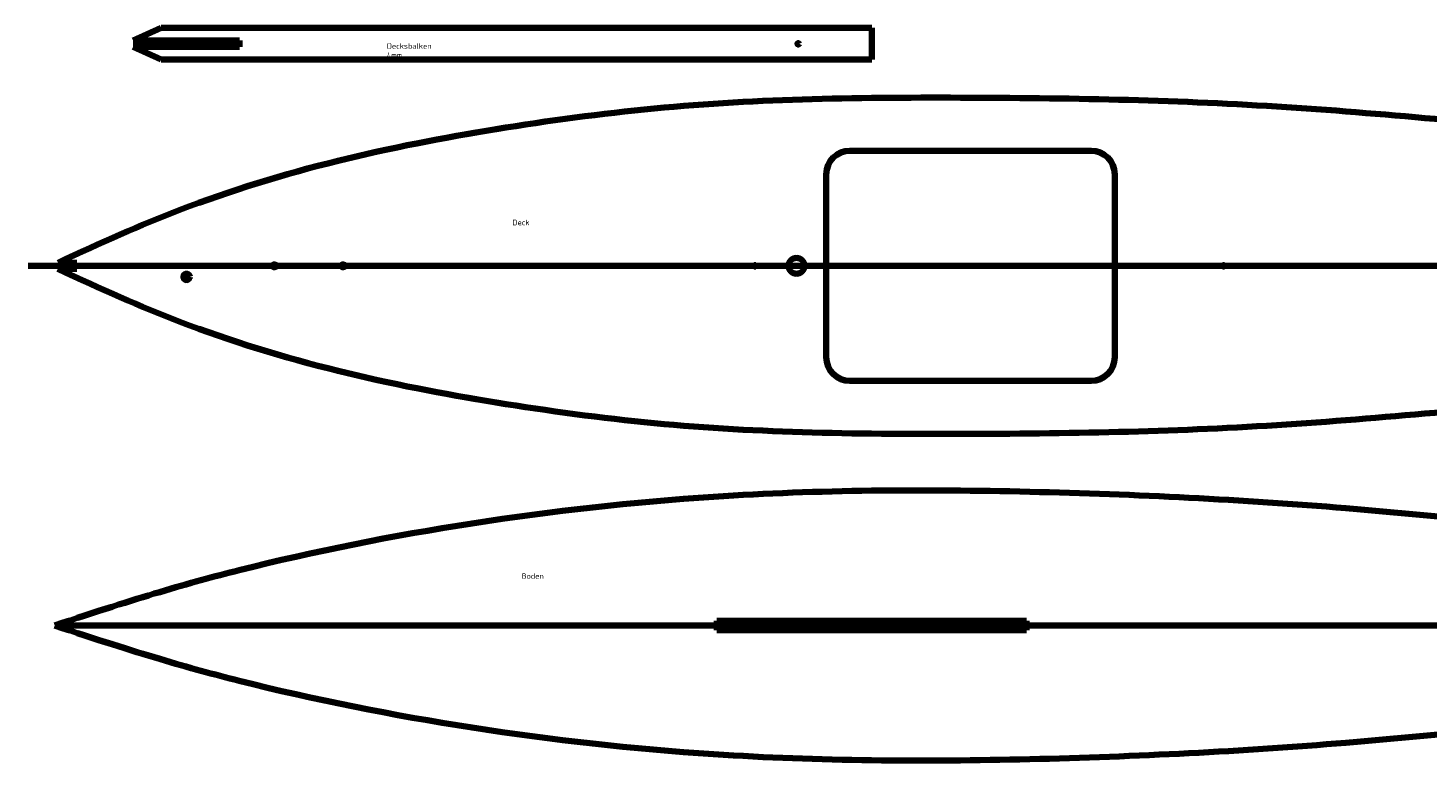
# Model space of a CAD drawing. Header units: millimetres. Extents: x 8 to 1783, y 20 to 1476.
# Tile 1 of 8: x 8 to 894, y 28 to 492. Entities that reach past the tile are written whole.
import ezdxf

# ---------------------------------------------------------------- set-up
doc = ezdxf.new("R2010")
doc.units = ezdxf.units.MM
doc.layers.add('Default', color=7, linetype='Continuous')

msp = doc.modelspace()

# ---------------------------------------------------------------- linework, layer by layer
at = {"layer": 'Default', "color": 7, "linetype": 'Continuous', "lineweight": 100}
for p, q in [((92.328, 492.163), (74.752, 484.159)), ((539.936, 492.163), (92.328, 492.163)), ((539.936, 492.163), (541.937, 492.163)), ((541.937, 492.163), (541.937, 472.155)), ((74.752, 484.159), (139.936, 484.159)), ((74.752, 480.159), (139.936, 480.159)), ((74.752, 480.159), (92.329, 472.136)), ((139.936, 484.159), (141.936, 484.159)), ((139.936, 480.159), (141.936, 480.159)), ((141.936, 484.159), (141.936, 480.159)), ((539.937, 472.155), (92.329, 472.136)), ((539.937, 472.155), (541.937, 472.155)), ((528.098, 414.53), (680.607, 414.53)), ((513.098, 283.878), (513.098, 399.53)), ((695.607, 399.53), (695.607, 283.878)), ((39.04, 341.695), (8.184, 341.695)), ((39.04, 339.695), (27.153, 339.695)), ((39.04, 343.695), (27.166, 343.695)), ((39.04, 341.695), (39.04, 343.695)), ((39.04, 341.692), (513.098, 341.702)), ((164.04, 341.695), (39.04, 341.695)), ((39.04, 341.695), (39.04, 339.695)), ((513.098, 341.704), (695.607, 341.706)), ((695.607, 341.706), (906.281, 341.711)), ((680.607, 268.878), (528.098, 268.878)), ((443.811, 114.161), (443.811, 117.165)), ((639.811, 117.165), (443.811, 117.165)), ((639.811, 114.165), (639.811, 117.165)), ((1151.208, 114.176), (25.066, 114.152)), ((639.811, 114.165), (348.507, 114.159)), ((443.811, 114.161), (443.811, 111.161)), ((443.811, 111.161), (639.811, 111.161)), ((639.811, 111.161), (639.811, 114.165))]:
    msp.add_line(p, q, dxfattribs=at)
at = {"layer": 'Default', "color": 30, "linetype": 'Continuous', "lineweight": 100}
msp.add_line((539.936, 491.659), (539.936, 492.163), dxfattribs=at)
at = {"layer": 'Default', "color": 7, "linetype": 'Continuous', "lineweight": 100}
for centre, radius in [((495.415, 482.159), 0.5), ((494.281, 341.702), 5), ((108.468, 334.694), 2), ((164.04, 341.695), 1), ((207.508, 341.696), 1), ((468.107, 341.701), 0.5), ((764.583, 341.708), 0.5)]:
    msp.add_circle(centre, radius, dxfattribs=at)
for centre, start, end in [((528.098, 399.53), 90, 180), ((680.607, 399.53), 0, 90), ((528.098, 283.878), 180, 270), ((680.607, 283.878), 270, 0)]:
    msp.add_arc(centre, 15, start, end, dxfattribs=at)
for points, knots in [([(27.166, 343.695), (54.838, 356.53), (78.744, 367.331), (135.95, 389.19), (170.127, 399.686), (237.542, 416.38), (270.782, 422.683), (337.411, 433.502), (370.795, 438.036), (437.541, 444.373), (470.902, 446.194), (537.602, 448.099), (570.942, 448.185), (637.621, 447.921), (670.96, 447.57), (737.633, 445.736), (770.966, 444.252), (837.667, 439.913), (871.034, 437.054), (937.574, 431.107), (970.746, 428.018), (1037.903, 420.932), (1071.889, 416.932), (1138.91, 407.625), (1171.716, 402.246), (1210.667, 395.786)], [0, 0, 0, 0, 0.0702765, 0.0702765, 0.1574301, 0.1574301, 0.2423076, 0.2423076, 0.3262505, 0.3262505, 0.4096294, 0.4096294, 0.4928655, 0.4928655, 0.5761062, 0.5761062, 0.6594256, 0.6594256, 0.7429242, 0.7429242, 0.8265398, 0.8265398, 0.910374, 0.910374, 1, 1, 1, 1]), ([(27.153, 339.695), (54.831, 326.858), (78.741, 316.056), (135.952, 294.198), (170.13, 283.704), (237.546, 267.013), (270.785, 260.711), (337.415, 249.895), (370.799, 245.363), (437.546, 239.028), (470.906, 237.208), (537.607, 235.306), (570.947, 235.221), (637.626, 235.489), (670.965, 235.842), (737.637, 237.678), (770.971, 239.164), (837.671, 243.506), (871.038, 246.365), (937.578, 252.315), (970.75, 255.406), (1037.906, 262.495), (1071.892, 266.496), (1138.913, 275.806), (1171.719, 281.186), (1210.67, 287.648)], [0, 0, 0, 0, 0.0702863, 0.0702863, 0.157439, 0.157439, 0.2423156, 0.2423156, 0.3262577, 0.3262577, 0.4096357, 0.4096357, 0.4928708, 0.4928708, 0.5761107, 0.5761107, 0.6594292, 0.6594292, 0.742927, 0.742927, 0.8265416, 0.8265416, 0.910375, 0.910375, 1, 1, 1, 1]), ([(1151.162, 151.526), (1036.167, 167.346), (881.197, 188.437), (674.991, 198.873), (541.762, 200.248), (374.492, 194.094), (200.883, 167.485), (78.657, 132.075), (25.055, 114.152)], [0, 0, 0, 0, 0.2765668, 0.4560505, 0.5456739, 0.6353627, 0.9074275, 1, 1, 1, 1]), ([(1151.204, 76.823), (1036.169, 61.001), (881.2, 39.904), (674.994, 29.459), (541.766, 28.079), (374.496, 34.226), (200.885, 60.827), (78.657, 96.232), (25.055, 114.152)], [0, 0, 0, 0, 0.2765668, 0.4560505, 0.5456739, 0.6353627, 0.9074275, 1, 1, 1, 1])]:
    msp.add_open_spline(points, degree=3, knots=knots, dxfattribs=at)

# ---------------------------------------------------------------- texts
at = {"layer": 'Default', "char_height": 3.5, "attachment_point": 1}
for s, insert, width in [('{\\fSolid Edge ISO|b0||i0||c0|p34;\\C7;\\H3.5;\\W1.;Decksbalken 4mm}', (235.176, 482.511), 32.20001), ('{\\fSolid Edge ISO|b0||i0||c0|p34;\\C7;\\H3.5;\\W1.;Deck}', (314.626, 370.869), 8.57501), ('{\\fSolid Edge ISO|b0||i0||c0|p34;\\C7;\\H3.5;\\W1.;Boden}', (320.399, 147.178), 10.76251)]:
    msp.add_mtext(s, dxfattribs=dict(at, insert=insert, width=width))

doc.saveas('drawing.dxf')
